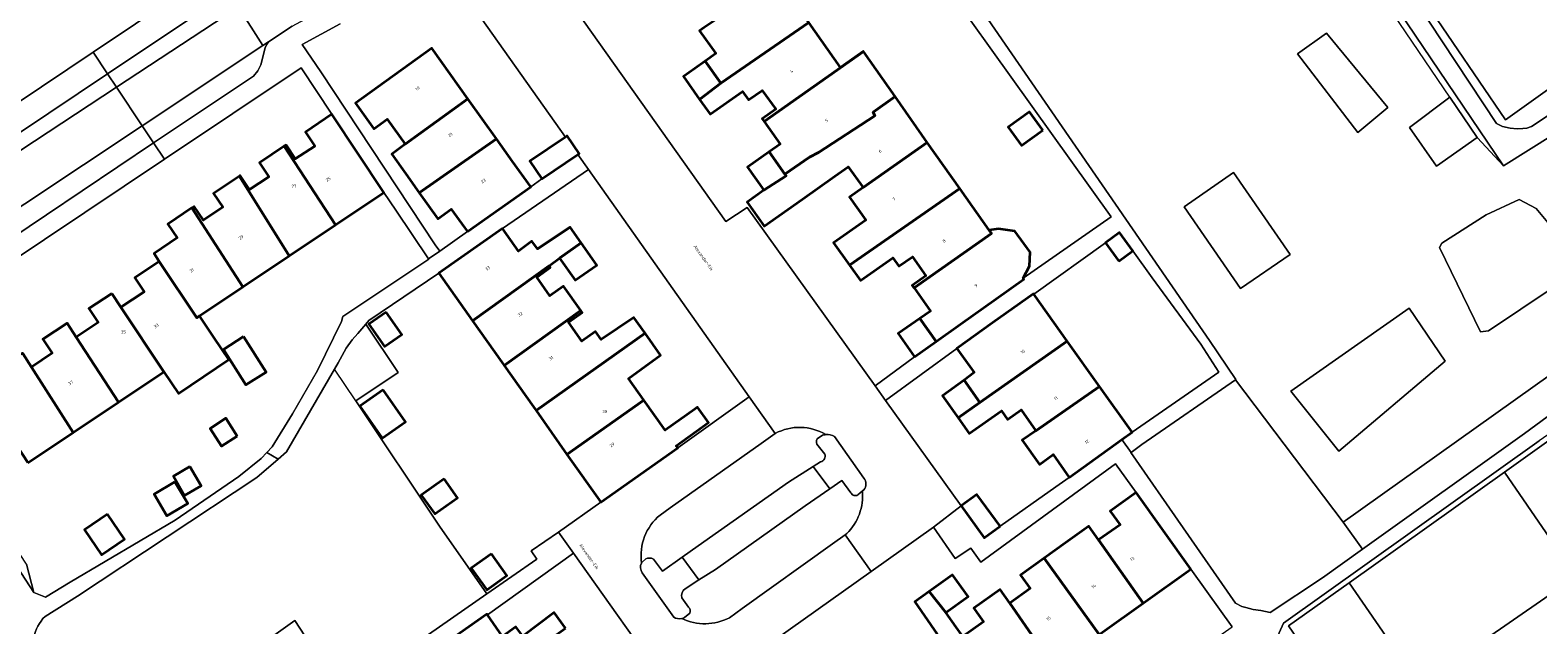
# Model space of a CAD drawing. Header units: metres. Extents: x 197700 to 204338, y 317132 to 325229.
# Tile 138 of 256: x 199924 to 200096, y 317994 to 318062. Entities that reach past the tile are written whole.
import ezdxf
from ezdxf.enums import TextEntityAlignment as Align

# ---------------------------------------------------------------- set-up
doc = ezdxf.new("R2010")
doc.units = ezdxf.units.M
for name, color, linetype, lineweight in [('B-WE-GR-BEPLANTING_CULTUUR_BOSPLANTSOEN-GV', 90, 'Continuous', 18), ('B-WE-GR-BEPLANTING_CULTUUR_HEESTERS-GV', 90, 'Continuous', 18), ('B-WE-GR-BEPLANTING_CULTUUR_ROOS-GV', 90, 'Continuous', 18), ('B-WE-IE-TERREINAFSCHEIDING_KUNSTMATIG_HEKWERK-G', 20, 'IE-TERREINAFSCHEIDING-KUNSTMATIG', 18), ('B-WE-OG-BEBOUWING-GV', 7, 'Continuous', 35), ('B-WE-OG-BEBOUWING-T18', 10, 'Continuous', 18), ('B-WE-OG-TERREIN_CULTUURSCHEIDING-GV', 7, 'Continuous', 18), ('B-WE-OG-TERREIN_ERF-GV', 7, 'Continuous', 18), ('B-WE-OG-TERREIN_ONBEGROEID-GV', 7, 'Continuous', 18), ('B-WE-OG-TOPOGRAFIE-T18', 10, 'Continuous', 18), ('B-WE-VH-VERHARDING_ASFALT-GV', 252, 'Continuous', 18), ('B-WE-VH-VERHARDING_BETONSTRAATSTEEN-GV', 252, 'Continuous', 18), ('B-WE-VH-VERHARDING_OPEN-GV', 252, 'Continuous', 18), ('B-WE-VH-VERHARDING_TEGEL-GV', 252, 'Continuous', 18)]:
    doc.layers.add(name, color=color, linetype=linetype, lineweight=lineweight)
doc.styles.add('NLCS-ISO-M200-T18', font='NLCS-ISO.ttf', dxfattribs={"height": 0.36})
doc.linetypes.add('IE-TERREINAFSCHEIDING-KUNSTMATIG', pattern='A,4,[82,NLCS.SHX,S=0.75,R=90,X=0,Y=0],4,-2', length=10)

msp = doc.modelspace()

# ---------------------------------------------------------------- linework, layer by layer
at = {"layer": 'B-WE-GR-BEPLANTING_CULTUUR_BOSPLANTSOEN-GV'}
msp.add_lwpolyline([(200121.083, 318049.905), (200113.798, 318060.074), (200111.762, 318058.615), (200123.805, 318040.997), (200074.022, 318005.612), (200076.227, 318002.523), (200094.715, 318015.721), (200105.219, 318023.432), (200126.046, 318038.689), (200126.01, 318038.741), (200128.039, 318040.119)], close=True, dxfattribs=at)
at = {"layer": 'B-WE-GR-BEPLANTING_CULTUUR_HEESTERS-GV'}
for points in [[(200074.509, 318077.993), (200074.906, 318078.269), (200060.555, 318099.992), (200060.482, 318100.103), (200059.433, 318099.68), (200059.496, 318099.584), (200071.46, 318081.434), (200091.513, 318051.088), (200092.219, 318050.723), (200093.065, 318050.541), (200093.87, 318050.492), (200094.514, 318050.527), (200094.967, 318050.568), (200095.521, 318050.751), (200113.639, 318062.691), (200114.244, 318063.145), (200112.468, 318065.748), (200092.553, 318051.504)], [(199917.667, 318008.131), (199924.543, 317997.579), (199923.689, 318000.803), (199918.454, 318008.776), (199913.554, 318016.128), (199907.414, 318025.598), (199906.509, 318024.994)], [(200012.607, 318007.478), (200015.405, 318009.416), (200013.524, 318011.961), (200010.683, 318010.18), (200000.397, 318002.898), (199998.56, 318001.598), (200000.473, 317999.011), (200002.349, 318000.215)]]:
    msp.add_lwpolyline(points, close=True, dxfattribs=at)
at = {"layer": 'B-WE-GR-BEPLANTING_CULTUUR_ROOS-GV'}
for points in [[(200013.954, 318015.116, 0.3587142), (200014.079, 318014.327)], [(200014.964, 318015.595, 0.0573826), (200014.577, 318015.529)], [(200015.931, 318015.368, 0.1453294), (200014.964, 318015.595)], [(200014.84, 318013.373, -0.4342889), (200014.353, 318012.48)], [(200019.291, 318009.297, 0.3659411), (200019.281, 318010.636)], [(200017.819, 318008.961, 0.4355885), (200018.626, 318008.71)], [(199993.917, 318000.945, 0.3137898), (199994.006, 317999.845)], [(199993.98, 318001.041, 0.0360044), (199993.917, 318000.945)], [(199995.28, 318001.397, 0.2398486), (199994.392, 318001.424)], [(199998.498, 317996.989, -0.3169275), (199998.9, 317998.002)], [(199999.422, 317995.246, 0.3068396), (199999.296, 317995.93)], [(199997.593, 317994.787, 0.2054672), (199998.523, 317994.614)], [(199998.523, 317994.614, 0.0696912), (199998.825, 317994.727)]]:
    msp.add_lwpolyline(points, format="xyb", dxfattribs=at)
for points in [[(200014.577, 318015.529), (200013.954, 318015.116)], [(200019.281, 318010.636), (200015.931, 318015.368)], [(200014.079, 318014.327), (200014.84, 318013.373)], [(200014.353, 318012.48), (200013.524, 318011.961), (200015.405, 318009.416), (200016.796, 318010.379), (200017.819, 318008.961)], [(200018.626, 318008.71), (200019.14, 318009.163), (200019.291, 318009.297)], [(199994.392, 318001.424), (199993.98, 318001.041)], [(199998.9, 317998.002), (200000.473, 317999.011), (199998.56, 318001.598), (199996.321, 318000.014), (199995.28, 318001.397)], [(199994.006, 317999.845), (199997.593, 317994.787)], [(199999.296, 317995.93), (199998.498, 317996.989)], [(199998.825, 317994.727), (199999.422, 317995.246)]]:
    msp.add_lwpolyline(points, dxfattribs=at)
at = {"layer": 'B-WE-IE-TERREINAFSCHEIDING_KUNSTMATIG_HEKWERK-G'}
for points in [[(200086.195, 318054.079), (200069.788, 318078.28)], [(200092.553, 318051.504), (200074.509, 318077.993)], [(200112.468, 318065.748), (200092.553, 318051.504)], [(200089.312, 318049.481), (200086.195, 318054.079)], [(200092.32, 318046.245), (200089.312, 318049.481)], [(200123.805, 318040.997), (200074.022, 318005.612)], [(199961.306, 318019.431), (199958.866, 318023.078)], [(200074.022, 318005.612), (200061.734, 318021.842)], [(199970.869, 318005.14), (199961.306, 318019.431)], [(199976.271, 317997.43), (199970.869, 318005.14)]]:
    msp.add_lwpolyline(points, dxfattribs=at)
at = {"layer": 'B-WE-OG-BEBOUWING-GV'}
for points in [[(200002.973, 318055.666), (200013.002, 318062.607), (200009.362, 318067.738), (200002.087, 318062.732), (200001.075, 318062.035), (200000.53, 318061.66), (200002.387, 318059.059), (200001.17, 318058.19)], [(200002.973, 318055.666), (200000.545, 318053.835), (200001.75, 318052.139), (200005.447, 318054.744), (200006.14, 318053.764), (200007.691, 318054.86), (200009.23, 318052.717), (200007.678, 318051.62), (200007.9, 318051.305), (200019.241, 318059.284), (200019.226, 318059.305), (200016.638, 318057.48), (200013.002, 318062.607)], [(199974.085, 318053.916), (199969.983, 318059.672), (199961.251, 318053.412), (199963.343, 318050.481), (199964.889, 318051.585), (199966.948, 318048.709)], [(200013.092, 318047.227), (200014.129, 318047.774), (200020.54, 318051.968), (200020.366, 318052.378), (200022.854, 318054.159), (200019.241, 318059.284), (200007.9, 318051.305), (200009.728, 318048.72), (200008.484, 318047.84), (200010.286, 318045.308)], [(200000.545, 318053.835), (200002.973, 318055.666), (200001.17, 318058.19), (200000, 318057.354), (199998.702, 318056.428)], [(200022.854, 318054.159), (200020.366, 318052.378), (200020.54, 318051.968), (200014.129, 318047.774), (200013.092, 318047.227), (200010.286, 318045.308), (200010.41, 318045.13), (200007.889, 318043.464), (200005.972, 318042.106), (200007.917, 318039.359), (200012.299, 318042.464), (200015.964, 318045.065), (200017.503, 318046.157), (200019.209, 318043.774), (200026.541, 318048.931)], [(199974.085, 318053.916), (199966.948, 318048.709), (199965.405, 318047.583), (199967, 318045.345), (199968.529, 318043.19), (199977.354, 318049.328)], [(200039.744, 318050.331), (200038.221, 318052.432), (200035.773, 318050.658), (200037.295, 318048.557)], [(199953.137, 318048.486), (199958.996, 318039.532), (199964.515, 318043.215), (199958.569, 318052.134), (199955.539, 318050.078), (199956.605, 318048.506), (199954.386, 318047.036), (199953.331, 318048.616)], [(199974.034, 318038.748), (199981.26, 318043.847), (199979.196, 318046.743), (199977.354, 318049.328), (199968.529, 318043.19), (199970.644, 318040.207), (199972.194, 318041.306), (199973.696, 318039.218)], [(199986.631, 318047.557), (199986.78, 318047.659), (199985.413, 318049.667), (199985.227, 318049.54), (199981.181, 318046.786), (199982.548, 318044.778)], [(200017.639, 318034.937), (200030.246, 318043.677), (200026.541, 318048.931), (200019.209, 318043.774), (200017.657, 318042.682), (200019.533, 318040.064), (200015.843, 318037.48)], [(199953.137, 318048.486), (199950.307, 318046.599), (199951.362, 318045.018), (199949.159, 318043.566), (199948.097, 318045.142), (199948.003, 318045.079), (199948.046, 318045.015), (199953.701, 318035.99), (199958.996, 318039.532)], [(200007.889, 318043.464), (200010.41, 318045.13), (200010.286, 318045.308), (200008.484, 318047.84), (200006.027, 318046.092)], [(199942.577, 318041.445), (199948.385, 318032.434), (199953.701, 318035.99), (199948.046, 318045.015), (199948.003, 318045.079), (199945.062, 318043.097), (199946.124, 318041.521), (199943.914, 318040.054), (199942.854, 318041.631)], [(200030.246, 318043.677), (200017.639, 318034.937), (200018.894, 318033.159), (200022.6, 318035.768), (200023.273, 318034.793), (200024.837, 318035.872), (200026.369, 318033.724), (200024.821, 318032.623), (200025.028, 318032.332), (200033.869, 318038.539), (200033.601, 318038.919)], [(199948.385, 318032.434), (199942.577, 318041.445), (199939.844, 318039.607), (199940.904, 318038.03), (199938.263, 318036.254), (199938.857, 318035.332), (199938.92, 318035.24), (199943.146, 318028.928), (199943.466, 318029.144)], [(199987.033, 318037.456), (199985.768, 318039.246), (199982.057, 318036.768), (199981.393, 318037.662), (199979.867, 318036.53), (199978.03, 318039.121), (199970.791, 318034.018), (199974.634, 318028.58), (199983.382, 318034.837), (199983.362, 318034.865), (199984.564, 318035.711)], [(200034.389, 318031.082), (200037.545, 318033.326), (200037.473, 318033.427), (200038.223, 318034.794), (200038.273, 318036.398), (200036.541, 318038.785), (200034.652, 318039.07), (200033.601, 318038.919), (200033.869, 318038.539), (200025.028, 318032.332), (200026.92, 318029.67), (200025.689, 318028.851), (200027.551, 318026.212), (200030.342, 318028.205)], [(200048.388, 318035.376), (200050.012, 318036.552), (200048.495, 318038.646), (200046.872, 318037.47)], [(199987.033, 318037.456), (199984.564, 318035.711), (199986.352, 318033.201), (199988.811, 318034.94)], [(199943.466, 318029.144), (199943.146, 318028.928), (199938.92, 318035.24), (199938.857, 318035.332), (199936.081, 318033.474), (199937.138, 318031.895), (199934.49, 318030.123), (199939.399, 318022.775), (199941.073, 318020.291), (199946.799, 318024.15), (199945.147, 318026.62)], [(199986.968, 318029.771), (199985.003, 318032.532), (199983.455, 318031.43), (199981.95, 318033.572), (199983.497, 318034.674), (199983.382, 318034.837), (199974.634, 318028.58), (199977.979, 318023.848), (199978.234, 318023.487)], [(199933.433, 318031.705), (199930.824, 318029.983), (199931.871, 318028.397), (199929.37, 318026.708), (199934.218, 318019.309), (199939.399, 318022.775), (199934.49, 318030.123)], [(200042.524, 318026.236), (200038.697, 318031.623), (200038.663, 318031.671), (200033.997, 318028.339), (200029.928, 318025.433), (200031.902, 318022.668), (200030.745, 318021.822), (200032.526, 318019.252)], [(199929.045, 318015.849), (199934.218, 318019.309), (199929.37, 318026.708), (199928.33, 318028.296), (199925.582, 318026.477), (199926.631, 318024.892), (199924.271, 318023.277)], [(199964.763, 318029.581), (199962.793, 318028.21), (199964.581, 318025.639), (199966.552, 318027.01)], [(199994.315, 318027.155), (199993.043, 318028.954), (199989.324, 318026.43), (199988.646, 318027.371), (199987.104, 318026.262), (199985.588, 318028.434), (199987.136, 318029.535), (199986.968, 318029.771), (199978.234, 318023.487), (199981.577, 318018.757), (199981.877, 318018.332)], [(200025.083, 318024.471), (200027.551, 318026.212), (200025.689, 318028.851), (200023.221, 318027.11)], [(199948.484, 318026.783), (199946.179, 318025.313), (199948.761, 318021.264), (199951.066, 318022.734)], [(199985.403, 318013.343), (199994.178, 318019.536), (199992.443, 318022.003), (199993.839, 318023.028), (199996.073, 318024.667), (199994.315, 318027.155), (199981.877, 318018.332)], [(199923.866, 318012.385), (199929.045, 318015.849), (199924.271, 318023.277), (199923.271, 318024.833), (199923.245, 318024.872), (199920.378, 318022.961), (199921.433, 318021.38), (199919.01, 318019.764), (199923.848, 318012.411)], [(200032.526, 318019.252), (200030.047, 318017.509), (200031.309, 318015.714), (200034.992, 318018.316), (200035.692, 318017.334), (200037.24, 318018.436), (200038.925, 318016.037), (200046.19, 318021.075), (200042.524, 318026.236)], [(200030.047, 318017.509), (200032.526, 318019.252), (200030.745, 318021.822), (200028.281, 318020.02)], [(199964.42, 318020.709), (199961.75, 318018.852), (199964.3, 318015.188), (199966.969, 318017.045)], [(199994.178, 318019.536), (199985.403, 318013.343), (199989.267, 318007.876), (199998.041, 318014.093), (199997.883, 318014.319), (200001.55, 318016.968), (200000.292, 318018.711), (200000, 318018.502), (199996.625, 318016.096)], [(200042.726, 318010.712), (200048.763, 318015.035), (200049.917, 318015.861), (200046.19, 318021.075), (200038.925, 318016.037), (200037.368, 318014.958), (200039.363, 318012.203), (200040.902, 318013.317)], [(199947.76, 318015.408), (199946.456, 318017.452), (199944.654, 318016.302), (199945.958, 318014.259)], [(199942.355, 318011.953), (199940.47, 318010.846), (199941.756, 318008.658), (199943.641, 318009.765)], [(199940.657, 318010.211), (199938.277, 318008.812), (199939.732, 318006.335), (199942.113, 318007.734)], [(199971.369, 318010.542), (199968.777, 318008.691), (199970.312, 318006.543), (199972.903, 318008.394)], [(200034.851, 318005.133), (200032.208, 318008.781), (200030.402, 318007.473), (200033.045, 318003.825)], [(200056.62, 318000.236), (200050.384, 318008.992), (200047.432, 318006.863), (200048.543, 318005.322), (200046.071, 318003.599), (200051.2, 317996.378)], [(199932.951, 318006.523), (199930.317, 318004.748), (199932.249, 318001.879), (199934.884, 318003.654)], [(200039.885, 318001.518), (200046.17, 317992.806), (200046.532, 317993.063), (200051.2, 317996.378), (200046.071, 318003.599), (200044.972, 318005.147), (200042.299, 318003.236)], [(199976.788, 318002.006), (199974.475, 318000.354), (199976.243, 317997.88), (199978.555, 317999.532)], [(200046.17, 317992.806), (200039.885, 318001.518), (200037.162, 317999.573), (200038.266, 317998.027), (200035.948, 317996.377), (200039.535, 317991.206), (200040.982, 317989.122)], [(200028.648, 317995.301), (200031.215, 317997.12), (200029.401, 317999.595), (200026.749, 317997.697)], [(200028.648, 317995.301), (200026.749, 317997.697), (200025.105, 317996.52), (200027.661, 317992.822), (200026.716, 317992.137), (200027.831, 317990.599), (200025.477, 317988.946), (200030.616, 317981.76), (200035.682, 317985.358), (200030.581, 317992.559), (200029.832, 317993.616)], [(200040.982, 317989.122), (200039.535, 317991.206), (200035.948, 317996.377), (200034.846, 317997.925), (200031.84, 317995.786), (200032.191, 317995.293), (200032.941, 317994.238), (200030.581, 317992.559), (200035.682, 317985.358)], [(199985.238, 317993.499), (199983.961, 317995.306), (199980.359, 317992.61), (199979.58, 317993.672), (199978.048, 317992.548), (199976.319, 317995.02), (199976.245, 317995.126), (199972.161, 317992.24), (199969.185, 317990.137), (199969.266, 317990.025), (199973.071, 317984.718), (199981.6, 317990.84), (199981.546, 317990.913), (199982.736, 317991.731)]]:
    msp.add_lwpolyline(points, close=True, dxfattribs=at)
at = {"layer": 'B-WE-OG-TERREIN_CULTUURSCHEIDING-GV'}
for points in [[(200057.205, 318098.701), (200057.162, 318098.765), (200056.27, 318098.406), (200056.305, 318098.354), (200068.5, 318080.18), (200069.788, 318078.28), (200062.936, 318073.463), (200047.831, 318095.513), (200047.659, 318095.879), (200046.776, 318096.457), (200028.657, 318089.155), (200018.481, 318085.082), (200018.568, 318084.953), (200031.221, 318066.294), (200058.769, 318026.32), (200061.776, 318021.871), (200061.734, 318021.842), (200074.022, 318005.612), (200123.805, 318040.997), (200111.762, 318058.615), (200109.733, 318057.162), (200092.32, 318046.245), (200075.82, 318070.688), (200069.114, 318080.701)], [(200068.799, 318059.016), (200072.099, 318061.388), (200079.109, 318052.906), (200075.701, 318050.04)], [(200089.312, 318049.481), (200084.664, 318046.213), (200081.574, 318050.629), (200086.195, 318054.079)], [(200055.862, 318041.594), (200061.497, 318045.485), (200067.944, 318036.148), (200062.309, 318032.257)], [(200085.263, 318037.419), (200090.353, 318040.657), (200094.113, 318042.399), (200096.038, 318041.384), (200101.57, 318034.755), (200090.594, 318027.415), (200089.675, 318027.309), (200085.003, 318036.956)], [(200068.029, 318020.566), (200081.542, 318030.024), (200085.639, 318023.982), (200073.521, 318013.706)], [(200061.734, 318021.842), (200051.037, 318014.456), (200049.812, 318013.562), (200049.778, 318013.537), (200061.724, 317996.366), (200062.436, 317996.002), (200062.907, 317995.869), (200063.741, 317995.659), (200064.596, 317995.515), (200065.698, 317995.315), (200071.638, 317999.247), (200076.227, 318002.523), (200074.022, 318005.612)], [(200070.519, 317976.897), (200071.713, 317975.094), (200074.96, 317972.073), (200077.642, 317967.907), (200105.488, 317988.271), (200119.244, 317997.736), (200106.772, 318015.131), (200103.448, 318019.773), (200096.404, 318014.892), (200067.216, 317994.075), (200063.71, 317986.311), (200068.601, 317979.793)], [(200112.686, 317997.509), (200099.361, 318016.239), (200092.423, 318011.302), (200100.63, 317999.417), (200082.714, 317987.045), (200074.681, 317998.678), (200067.791, 317993.776), (200080.821, 317974.753), (200100.274, 317988.645), (200100.89, 317989.085), (200101.505, 317989.524)], [(200092.423, 318011.302), (200074.681, 317998.678), (200082.714, 317987.045), (200100.63, 317999.417)]]:
    msp.add_lwpolyline(points, close=True, dxfattribs=at)
for points in [[(199966.145, 318022.669), (199962.45, 318028.191), (199961.544, 318027.129), (199960.892, 318026.397), (199960.193, 318025.464), (199959.275, 318023.782), (199958.866, 318023.078), (199953.379, 318013.635), (199952.424, 318012.809), (199949.995, 318010.71), (199929.527, 317997.159), (199925.819, 317994.859)], [(199924.799, 317989.798), (199931.852, 317978.315), (199942.619, 317986.009), (199954.353, 317994.394), (199959.636, 317986.31), (199968.331, 317991.907), (199976.271, 317997.43), (199970.869, 318005.14), (199961.306, 318019.431), (199966.145, 318022.669)], [(200103.339, 318014.293), (200114.743, 317998.31), (200114.92, 317997.327), (200114.64, 317996.284), (200107.18, 317990.989), (200106.607, 317990.384), (200105.674, 317989.022), (200104.415, 317987.982), (200103.026, 317987.652), (200102.126, 317987.684), (200101.537, 317987.848), (200100.274, 317988.645), (200080.821, 317974.753), (200067.791, 317993.776), (200074.681, 317998.678), (200092.423, 318011.302), (200099.361, 318016.239), (200112.686, 317997.509), (200101.505, 317989.524)]]:
    msp.add_lwpolyline(points, dxfattribs=at)
msp.add_lwpolyline([(199925.819, 317994.859, 0.3011206), (199924.799, 317989.798)], format="xyb", dxfattribs=at)
at = {"layer": 'B-WE-OG-TERREIN_ERF-GV'}
for points in [[(200074.906, 318078.269), (200074.509, 318077.993), (200092.553, 318051.504), (200112.468, 318065.748), (200129.415, 318077.869), (200134.289, 318081.242), (200119.258, 318102.288), (200119.257, 318102.289), (200115.893, 318106.944), (200115.084, 318106.352), (200111.062, 318103.407), (200102.503, 318115.35), (200096.447, 318123.388), (200096.332, 318123.54), (200067.306, 318102.85), (200060.482, 318100.103), (200060.555, 318099.992)], [(200084.664, 318046.213), (200089.312, 318049.481), (200086.195, 318054.079), (200081.574, 318050.629)], [(200039.744, 318050.331), (200037.295, 318048.557), (200035.773, 318050.658), (200038.221, 318052.432)], [(199983.382, 318034.837), (199983.497, 318034.674), (199981.95, 318033.572), (199983.455, 318031.43), (199985.003, 318032.532), (199986.968, 318029.771), (199987.136, 318029.535), (199985.588, 318028.434), (199987.104, 318026.262), (199988.646, 318027.371), (199989.324, 318026.43), (199993.043, 318028.954), (199994.315, 318027.155), (199996.073, 318024.667), (199993.839, 318023.028), (199992.443, 318022.003), (199994.178, 318019.536), (199996.625, 318016.096), (200000, 318018.502), (200000.292, 318018.711), (200001.55, 318016.968), (199997.883, 318014.319), (199998.041, 318014.093), (200006.213, 318019.893), (199987.843, 318045.845), (199978.03, 318039.121), (199979.867, 318036.53), (199981.393, 318037.662), (199982.057, 318036.768), (199985.768, 318039.246), (199987.033, 318037.456), (199988.811, 318034.94), (199986.352, 318033.201), (199984.564, 318035.711), (199983.362, 318034.865)], [(200038.697, 318031.623), (200042.524, 318026.236), (200046.19, 318021.075), (200049.917, 318015.861), (200059.815, 318022.708), (200057.76, 318025.928), (200052.228, 318033.493), (200050.012, 318036.552), (200048.388, 318035.376), (200046.872, 318037.47)], [(199962.45, 318028.191), (199966.145, 318022.669), (199961.306, 318019.431), (199970.869, 318005.14), (199976.271, 317997.43), (199981.967, 318001.392), (199981.319, 318002.351), (199984.445, 318004.486), (199989.267, 318007.876), (199985.403, 318013.343), (199981.877, 318018.332), (199981.577, 318018.757), (199978.234, 318023.487), (199977.979, 318023.848), (199974.634, 318028.58), (199970.791, 318034.018), (199962.803, 318028.605)], [(199964.763, 318029.581), (199966.552, 318027.01), (199964.581, 318025.639), (199962.793, 318028.21)], [(199948.484, 318026.783), (199951.066, 318022.734), (199948.761, 318021.264), (199946.179, 318025.313)], [(200030.402, 318007.473), (200032.208, 318008.781), (200034.851, 318005.133), (200041.203, 318009.633), (200042.726, 318010.712), (200040.902, 318013.317), (200039.363, 318012.203), (200037.368, 318014.958), (200038.925, 318016.037), (200037.24, 318018.436), (200035.692, 318017.334), (200034.992, 318018.316), (200031.309, 318015.714), (200030.047, 318017.509), (200028.281, 318020.02), (200030.745, 318021.822), (200031.902, 318022.668), (200029.928, 318025.433), (200021.767, 318019.503)], [(199964.42, 318020.709), (199966.969, 318017.045), (199964.3, 318015.188), (199961.75, 318018.852)], [(199947.76, 318015.408), (199945.958, 318014.259), (199944.654, 318016.302), (199946.456, 318017.452)], [(199942.355, 318011.953), (199943.641, 318009.765), (199941.756, 318008.658), (199940.47, 318010.846)], [(199940.657, 318010.211), (199942.113, 318007.734), (199939.732, 318006.335), (199938.277, 318008.812)], [(199971.369, 318010.542), (199972.903, 318008.394), (199970.312, 318006.543), (199968.777, 318008.691)], [(199932.951, 318006.523), (199934.884, 318003.654), (199932.249, 318001.879), (199930.317, 318004.748)], [(199976.788, 318002.006), (199978.555, 317999.532), (199976.243, 317997.88), (199974.475, 318000.354)], [(200005.162, 317962.672), (200011.102, 317954.374), (200018.25, 317959.457), (200033.354, 317970.228), (200040.013, 317974.872), (200052.747, 317984.156), (200051.028, 317986.444), (200056.184, 317990.06), (200061.339, 317993.676), (200058.455, 317997.685), (200056.62, 318000.236), (200051.2, 317996.378), (200046.532, 317993.063), (200046.17, 317992.806), (200040.982, 317989.122), (200035.682, 317985.358), (200030.616, 317981.76), (200025.453, 317978.094), (200020.199, 317974.363), (200015.062, 317970.715), (200010.164, 317967.236), (200008.767, 317966.244), (200004.699, 317963.337)]]:
    msp.add_lwpolyline(points, close=True, dxfattribs=at)
for points in [[(199901.903, 318039.534), (199931.299, 318059.223), (199945.714, 318068.878), (199946.055, 318070.517), (199934.666, 318087.841), (199930.294, 318094.393), (199925.707, 318091.131), (199928.07, 318087.529), (199920.275, 318082.416)], [(200013.002, 318062.607), (200016.638, 318057.48), (200019.226, 318059.305), (200019.241, 318059.284), (200022.854, 318054.159), (200026.541, 318048.931), (200030.246, 318043.677), (200033.601, 318038.919), (200034.652, 318039.07), (200036.541, 318038.785), (200038.273, 318036.398), (200038.223, 318034.794), (200037.473, 318033.427), (200047.526, 318040.436), (200017.885, 318081.829)], [(199985.042, 318066), (200003.549, 318039.896), (200005.969, 318041.513), (200020.585, 318021.15), (200025.083, 318024.471), (200023.221, 318027.11), (200025.689, 318028.851), (200026.92, 318029.67), (200025.028, 318032.332), (200024.821, 318032.623), (200026.369, 318033.724), (200024.837, 318035.872), (200023.273, 318034.793), (200022.6, 318035.768), (200018.894, 318033.159), (200017.639, 318034.937), (200015.843, 318037.48), (200019.533, 318040.064), (200017.657, 318042.682), (200019.209, 318043.774), (200017.503, 318046.157), (200015.964, 318045.065), (200012.299, 318042.464), (200007.917, 318039.359), (200005.972, 318042.106), (200007.889, 318043.464), (200006.027, 318046.092), (200008.484, 318047.84), (200009.728, 318048.72), (200007.9, 318051.305), (200007.678, 318051.62), (200009.23, 318052.717), (200007.691, 318054.86), (200006.14, 318053.764), (200005.447, 318054.744), (200001.75, 318052.139), (200000.545, 318053.835), (199998.702, 318056.428), (200000, 318057.354), (200001.17, 318058.19), (200002.387, 318059.059), (200000.53, 318061.66), (200001.075, 318062.035)], [(199959.529, 318062.466), (199955.185, 318060.1), (199957.313, 318056.962), (199970.347, 318037.235), (199970.892, 318036.539), (199974.034, 318038.748), (199973.696, 318039.218), (199972.194, 318041.306), (199970.644, 318040.207), (199968.529, 318043.19), (199967, 318045.345), (199965.405, 318047.583), (199966.948, 318048.709), (199964.889, 318051.585), (199963.343, 318050.481), (199961.251, 318053.412), (199969.983, 318059.672), (199974.085, 318053.916), (199977.354, 318049.328), (199979.196, 318046.743), (199981.26, 318043.847), (199982.548, 318044.778), (199981.181, 318046.786), (199985.227, 318049.54), (199975.094, 318063.855)], [(199923.271, 318024.833), (199924.271, 318023.277), (199926.631, 318024.892), (199925.582, 318026.477), (199928.33, 318028.296), (199929.37, 318026.708), (199931.871, 318028.397), (199930.824, 318029.983), (199933.433, 318031.705), (199934.49, 318030.123), (199937.138, 318031.895), (199936.081, 318033.474), (199938.857, 318035.332), (199938.263, 318036.254), (199940.904, 318038.03), (199939.844, 318039.607), (199942.577, 318041.445), (199942.854, 318041.631), (199943.914, 318040.054), (199946.124, 318041.521), (199945.062, 318043.097), (199948.003, 318045.079), (199948.097, 318045.142), (199949.159, 318043.566), (199951.362, 318045.018), (199950.307, 318046.599), (199953.137, 318048.486), (199953.331, 318048.616), (199954.386, 318047.036), (199956.605, 318048.506), (199955.539, 318050.078), (199958.569, 318052.134), (199955.063, 318057.417), (199939.462, 318046.999), (199907.414, 318025.598)], [(199923.689, 318000.803), (199924.543, 317997.579), (199925.878, 317997.046), (199928.704, 317998.767), (199940.673, 318005.823), (199947.961, 318010.826), (199950.501, 318012.86), (199951.154, 318013.553), (199951.756, 318014.19), (199954.053, 318017.95), (199956.906, 318022.893), (199959.669, 318028.487), (199959.827, 318029.066), (199969.63, 318035.589), (199969.58, 318035.663), (199965.871, 318041.193), (199964.515, 318043.215), (199958.996, 318039.532), (199953.701, 318035.99), (199948.385, 318032.434), (199943.466, 318029.144), (199945.147, 318026.62), (199946.799, 318024.15), (199941.073, 318020.291), (199939.399, 318022.775), (199934.218, 318019.309), (199929.045, 318015.849), (199923.866, 318012.385)], [(200030.581, 317992.559), (200032.941, 317994.238), (200032.191, 317995.293), (200031.84, 317995.786), (200034.846, 317997.925), (200035.948, 317996.377), (200038.266, 317998.027), (200037.162, 317999.573), (200039.885, 318001.518), (200042.299, 318003.236), (200044.972, 318005.147), (200046.071, 318003.599), (200048.543, 318005.322), (200047.432, 318006.863), (200050.384, 318008.992), (200048.041, 318012.269), (200032.644, 318001.027), (200031.507, 318002.647), (200029.707, 318001.447), (200027.249, 318005.053), (200020.123, 317999.992), (200000, 317985.701)], [(199997.236, 317986.466), (199986.168, 318002.059), (199976.319, 317995.02), (199978.048, 317992.548)], [(200027.661, 317992.822), (200025.105, 317996.52), (200026.749, 317997.697), (200029.401, 317999.595), (200031.215, 317997.12), (200028.648, 317995.301), (200029.832, 317993.616)], [(199980.359, 317992.61), (199983.961, 317995.306), (199985.238, 317993.499)]]:
    msp.add_lwpolyline(points, dxfattribs=at)
at = {"layer": 'B-WE-OG-TERREIN_ONBEGROEID-GV'}
for points in [[(200072.099, 318061.388), (200068.799, 318059.016), (200075.701, 318050.04), (200079.109, 318052.906)], [(200061.497, 318045.485), (200055.862, 318041.594), (200062.309, 318032.257), (200067.944, 318036.148)], [(200090.353, 318040.657), (200085.263, 318037.419), (200085.003, 318036.956), (200089.675, 318027.309), (200090.594, 318027.415), (200101.57, 318034.755), (200096.038, 318041.384), (200094.113, 318042.399)], [(200081.542, 318030.024), (200068.029, 318020.566), (200073.521, 318013.706), (200085.639, 318023.982)]]:
    msp.add_lwpolyline(points, close=True, dxfattribs=at)
at = {"layer": 'B-WE-VH-VERHARDING_ASFALT-GV'}
for points in [[(199951.313, 318060.392), (199954.022, 318062.191), (199958.133, 318064.407), (199962.255, 318066.606), (199960.355, 318071.309), (199959.285, 318070.873)], [(199948.053, 318064.361), (199947.932, 318064.288), (199950.698, 318059.984), (199951.313, 318060.392)], [(199854.212, 317995.681), (199860.544, 317999.909), (199860.695, 318000.001), (199903.394, 318028.57), (199936.907, 318050.826), (199933.972, 318055.221), (199908.862, 318038.713), (199884.675, 318021.93), (199855.56, 318002.593), (199854.076, 318001.639), (199851.303, 318002.118), (199850.481, 318001.568)]]:
    msp.add_lwpolyline(points, dxfattribs=at)
msp.add_lwpolyline([(199947.591, 318064.175), (199933.972, 318055.221), (199936.907, 318050.826), (199950.698, 318059.984), (199947.932, 318064.288)], close=True, dxfattribs=at)
at = {"layer": 'B-WE-VH-VERHARDING_BETONSTRAATSTEEN-GV'}
for points in [[(199976.216, 318064.613), (199975.094, 318063.855), (199985.227, 318049.54)], [(200017.356, 318004.301), (200017.167, 318004.166), (200020.123, 317999.992), (200027.249, 318005.053), (200030.402, 318007.473), (200021.767, 318019.503), (200020.585, 318021.15), (200005.969, 318041.513), (200003.549, 318039.896), (199985.042, 318066), (199984.149, 318065.362)], [(199850.481, 318001.568), (199851.303, 318002.118), (199850.524, 318003.549), (199855.427, 318006.779), (199856.347, 318005.492), (199902.787, 318036.554), (199932.962, 318056.734), (199931.299, 318059.223), (199901.903, 318039.534), (199900.269, 318038.457), (199894.384, 318034.519), (199892.781, 318033.42), (199848.546, 318003.826), (199844.428, 318001.106)], [(199985.227, 318049.54), (199985.413, 318049.667), (199986.78, 318047.659), (199986.631, 318047.557), (199987.843, 318045.845), (200006.213, 318019.893), (200009.185, 318015.727)], [(199996.029, 318006.419), (199997.186, 318007.237), (200007.592, 318014.6), (200009.185, 318015.727), (200006.213, 318019.893), (199998.041, 318014.093)], [(200009.185, 318015.727), (200007.592, 318014.6), (199997.186, 318007.237), (199996.029, 318006.419)], [(200013.954, 318015.116), (200014.577, 318015.529)], [(200015.931, 318015.368), (200019.281, 318010.636)], [(199998.041, 318014.093), (199989.267, 318007.876), (199984.445, 318004.486), (199986.168, 318002.059), (199997.236, 317986.466), (199998.55, 317984.672), (200000, 317985.701), (200020.123, 317999.992), (200017.167, 318004.166), (200015.704, 318003.121), (200005.402, 317995.759), (200003.94, 317994.714)], [(200014.84, 318013.373), (200014.079, 318014.327)], [(199995.28, 318001.397), (199996.321, 318000.014), (199998.56, 318001.598), (200000.397, 318002.898), (200010.683, 318010.18), (200013.524, 318011.961), (200014.353, 318012.48)], [(200017.819, 318008.961), (200016.796, 318010.379), (200015.405, 318009.416), (200012.607, 318007.478), (200002.349, 318000.215), (200000.473, 317999.011), (199998.9, 317998.002)], [(200019.291, 318009.297), (200019.14, 318009.163)], [(200019.14, 318009.163), (200018.626, 318008.71)], [(200003.94, 317994.714), (200005.402, 317995.759), (200015.704, 318003.121), (200017.167, 318004.166), (200017.356, 318004.301)], [(199993.98, 318001.041), (199994.392, 318001.424)], [(199997.593, 317994.787), (199994.006, 317999.845)], [(199998.498, 317996.989), (199999.296, 317995.93)], [(199999.422, 317995.246), (199998.825, 317994.727)]]:
    msp.add_lwpolyline(points, dxfattribs=at)
for points in [[(199938.218, 318048.863), (199949.604, 318056.491), (199950.122, 318057.077), (199950.457, 318057.786), (199950.959, 318059.731), (199951.111, 318060.074), (199951.313, 318060.392), (199950.698, 318059.984), (199936.907, 318050.826)], [(199860.695, 318000.001), (199861.352, 318000.229), (199862.049, 318000.238), (199863.983, 317999.998), (199864.384, 317999.968), (199864.785, 318000), (199865.442, 318000.198), (199866.024, 318000.564), (199905.575, 318026.995), (199938.218, 318048.863), (199936.907, 318050.826), (199903.394, 318028.57)]]:
    msp.add_lwpolyline(points, close=True, dxfattribs=at)
for points in [[(200009.185, 318015.727, -0.2619768), (200014.964, 318015.595)], [(200014.964, 318015.595, 0.2619768), (200009.185, 318015.727)], [(200014.079, 318014.327, -0.3587142), (200013.954, 318015.116)], [(200014.577, 318015.529, -0.0573826), (200014.964, 318015.595)], [(200014.964, 318015.595, -0.1453294), (200015.931, 318015.368)], [(200014.353, 318012.48, 0.4342889), (200014.84, 318013.373)], [(200019.281, 318010.636, -0.3659411), (200019.291, 318009.297)], [(200017.356, 318004.301, 0.2210245), (200019.14, 318009.163)], [(200019.14, 318009.163, -0.2210245), (200017.356, 318004.301)], [(200018.626, 318008.71, -0.4355885), (200017.819, 318008.961)], [(199993.917, 318000.945, -0.260125), (199996.029, 318006.419)], [(199996.029, 318006.419, 0.260125), (199993.917, 318000.945)], [(199994.006, 317999.845, -0.3137898), (199993.917, 318000.945)], [(199993.917, 318000.945, -0.0360044), (199993.98, 318001.041)], [(199994.392, 318001.424, -0.2398486), (199995.28, 318001.397)], [(199998.9, 317998.002, 0.3169275), (199998.498, 317996.989)], [(199999.296, 317995.93, -0.3068396), (199999.422, 317995.246)], [(199998.523, 317994.614, -0.2054672), (199997.593, 317994.787)], [(199998.825, 317994.727, -0.0696912), (199998.523, 317994.614)], [(199998.523, 317994.614, 0.2373983), (200003.94, 317994.714)], [(200003.94, 317994.714, -0.2373983), (199998.523, 317994.614)]]:
    msp.add_lwpolyline(points, format="xyb", dxfattribs=at)
at = {"layer": 'B-WE-VH-VERHARDING_OPEN-GV'}
for points in [[(200057.162, 318098.765), (200057.205, 318098.701), (200069.114, 318080.701), (200075.82, 318070.688), (200092.32, 318046.245), (200109.733, 318057.162), (200111.762, 318058.615), (200113.798, 318060.074), (200121.083, 318049.905), (200122.766, 318051.021), (200115.786, 318060.884), (200114.739, 318062.364), (200114.244, 318063.145), (200113.639, 318062.691), (200095.521, 318050.751), (200094.967, 318050.568), (200094.514, 318050.527), (200093.87, 318050.492), (200093.065, 318050.541), (200092.219, 318050.723), (200091.513, 318051.088), (200071.46, 318081.434), (200059.496, 318099.584), (200059.433, 318099.68)], [(199944.538, 318064.433), (199942.793, 318063.309), (199932.962, 318056.734), (199933.972, 318055.221), (199947.591, 318064.175), (199947.234, 318064.195), (199945.29, 318064.573), (199944.902, 318064.566)], [(199856.347, 318005.492), (199855.56, 318002.593), (199884.675, 318021.93), (199908.862, 318038.713), (199933.972, 318055.221), (199932.962, 318056.734), (199902.787, 318036.554)]]:
    msp.add_lwpolyline(points, close=True, dxfattribs=at)
for points in [[(200017.885, 318081.829), (200047.526, 318040.436), (200037.473, 318033.427), (200037.545, 318033.326), (200034.389, 318031.082), (200030.342, 318028.205), (200027.551, 318026.212), (200025.083, 318024.471), (200020.585, 318021.15), (200021.767, 318019.503), (200029.928, 318025.433), (200033.997, 318028.339), (200038.663, 318031.671), (200038.697, 318031.623), (200046.872, 318037.47), (200048.495, 318038.646), (200050.012, 318036.552), (200052.228, 318033.493), (200057.76, 318025.928), (200059.815, 318022.708), (200049.917, 318015.861), (200048.763, 318015.035), (200049.812, 318013.562), (200051.037, 318014.456), (200061.734, 318021.842), (200061.776, 318021.871), (200058.769, 318026.32), (200031.221, 318066.294)], [(199925.819, 317994.859), (199929.527, 317997.159), (199949.995, 318010.71), (199952.424, 318012.809), (199951.154, 318013.553), (199950.501, 318012.86), (199947.961, 318010.826), (199940.673, 318005.823), (199928.704, 317998.767), (199925.878, 317997.046), (199924.543, 317997.579)], [(199924.543, 317997.579), (199917.667, 318008.131)]]:
    msp.add_lwpolyline(points, dxfattribs=at)
msp.add_lwpolyline([(199924.799, 317989.798, -0.3011206), (199925.819, 317994.859)], format="xyb", dxfattribs=at)
at = {"layer": 'B-WE-VH-VERHARDING_TEGEL-GV'}
for points in [[(199949.447, 318067.78), (199949.21, 318068.476), (199948.838, 318069.111), (199948.013, 318070.354), (199945.714, 318068.878), (199931.299, 318059.223), (199932.962, 318056.734), (199942.793, 318063.309), (199944.538, 318064.433), (199944.442, 318064.589)], [(199982.548, 318044.778), (199981.26, 318043.847), (199974.034, 318038.748), (199970.892, 318036.539), (199969.58, 318035.663), (199969.63, 318035.589), (199959.827, 318029.066), (199959.669, 318028.487), (199956.906, 318022.893), (199954.053, 318017.95), (199951.756, 318014.19), (199951.154, 318013.553), (199952.424, 318012.809), (199953.379, 318013.635), (199958.866, 318023.078), (199959.275, 318023.782), (199960.193, 318025.464), (199960.892, 318026.397), (199961.544, 318027.129), (199962.45, 318028.191), (199962.803, 318028.605), (199970.791, 318034.018), (199978.03, 318039.121), (199987.843, 318045.845), (199986.631, 318047.557)], [(199942.619, 317986.009), (199944.043, 317984.02), (199945.053, 317984.727), (199945.182, 317984.544), (199953.68, 317990.728), (199955.729, 317987.598), (199957.29, 317985.378), (199958.85, 317983.158), (199958.971, 317982.957), (199960.868, 317984.095), (199969.266, 317990.025), (199969.185, 317990.137), (199972.161, 317992.24), (199976.245, 317995.126), (199976.319, 317995.02), (199986.168, 318002.059), (199984.445, 318004.486), (199981.319, 318002.351), (199981.967, 318001.392), (199976.271, 317997.43), (199968.331, 317991.907), (199959.636, 317986.31), (199954.353, 317994.394)]]:
    msp.add_lwpolyline(points, close=True, dxfattribs=at)
for points in [[(199954.022, 318062.191), (199951.313, 318060.392), (199951.111, 318060.074), (199950.959, 318059.731), (199950.457, 318057.786), (199950.122, 318057.077), (199949.604, 318056.491), (199938.218, 318048.863), (199939.462, 318046.999), (199955.063, 318057.417), (199958.569, 318052.134), (199964.515, 318043.215), (199965.871, 318041.193), (199969.58, 318035.663), (199970.892, 318036.539), (199970.347, 318037.235), (199957.313, 318056.962), (199955.185, 318060.1), (199959.529, 318062.466)], [(199904.218, 318023.415), (199904.784, 318023.793), (199906.509, 318024.994), (199907.414, 318025.598), (199939.462, 318046.999), (199938.218, 318048.863), (199905.575, 318026.995), (199866.024, 318000.564), (199865.442, 318000.198), (199864.785, 318000), (199864.384, 317999.968), (199863.983, 317999.998), (199862.049, 318000.238), (199861.352, 318000.229), (199860.695, 318000.001), (199860.544, 317999.909), (199854.212, 317995.681)], [(200105.219, 318023.432), (200094.715, 318015.721), (200076.227, 318002.523), (200071.638, 317999.247), (200065.698, 317995.315), (200064.596, 317995.515), (200063.741, 317995.659), (200062.907, 317995.869), (200062.436, 317996.002), (200061.724, 317996.366), (200049.778, 318013.537), (200049.812, 318013.562), (200048.763, 318015.035), (200042.726, 318010.712), (200041.203, 318009.633), (200034.851, 318005.133), (200033.045, 318003.825), (200030.402, 318007.473), (200027.249, 318005.053), (200029.707, 318001.447), (200031.507, 318002.647), (200032.644, 318001.027), (200048.041, 318012.269), (200050.384, 318008.992), (200056.62, 318000.236), (200058.455, 317997.685), (200061.339, 317993.676)], [(200063.71, 317986.311), (200067.216, 317994.075), (200096.404, 318014.892)]]:
    msp.add_lwpolyline(points, dxfattribs=at)

# ---------------------------------------------------------------- texts
at = {"layer": 'B-WE-OG-BEBOUWING-T18', "style": 'NLCS-ISO-M200-T18'}
for s, rotation, p in [('4', 35.6, (200011.041, 318057.053)), ('19', 35.4, (199968.349, 318055.073)), ('5', 34.9, (200015.038, 318051.423)), ('21', 35.4, (199972.104, 318049.803)), ('6', 35.6, (200021.145, 318047.942)), ('25', 33.5, (199958.146, 318044.729)), ('23', 35.4, (199975.863, 318044.528)), ('7', 35.6, (200022.74, 318042.456)), ('29', 33.5, (199948.19, 318038.091)), ('8', 35.5, (200028.454, 318037.69)), ('31', 33.9, (199942.564, 318034.326)), ('33', 35.3, (199976.359, 318034.562)), ('9', 36.1, (200032.094, 318032.589)), ('33', 33.8, (199938.514, 318028.003)), ('32', 35, (199980.049, 318029.32)), ('10', 34.9, (200037.433, 318025.058)), ('31', 34.9, (199983.586, 318024.314)), ('37', 34.5, (199928.761, 318021.502)), ('11', 35.1, (200041.217, 318019.735)), ('29', 35.1, (199990.555, 318014.431)), ('12', 35, (200044.758, 318014.784)), ('13', 34.8, (200049.93, 318001.415)), ('14', 35.4, (200045.531, 317998.293)), ('15', 35.4, (200040.37, 317994.615))]:
    msp.add_text(s, height=0.36, rotation=rotation, dxfattribs=at).set_placement(p, align=Align.MIDDLE)
for s, p in [('27', (199954.233, 318043.926)), ('35', (199934.772, 318027.304)), ('30', (199989.71, 318018.233))]:
    msp.add_text(s, height=0.36, dxfattribs=at).set_placement(p, align=Align.MIDDLE)
at = {"layer": 'B-WE-OG-TOPOGRAFIE-T18', "style": 'NLCS-ISO-M200-T18'}
for p in [(200000.986, 318035.761), (199987.92, 318001.695)]:
    msp.add_text('Alexander-Eik', height=0.36, rotation=305.4, dxfattribs=at).set_placement(p, align=Align.MIDDLE)

doc.saveas('drawing.dxf')
